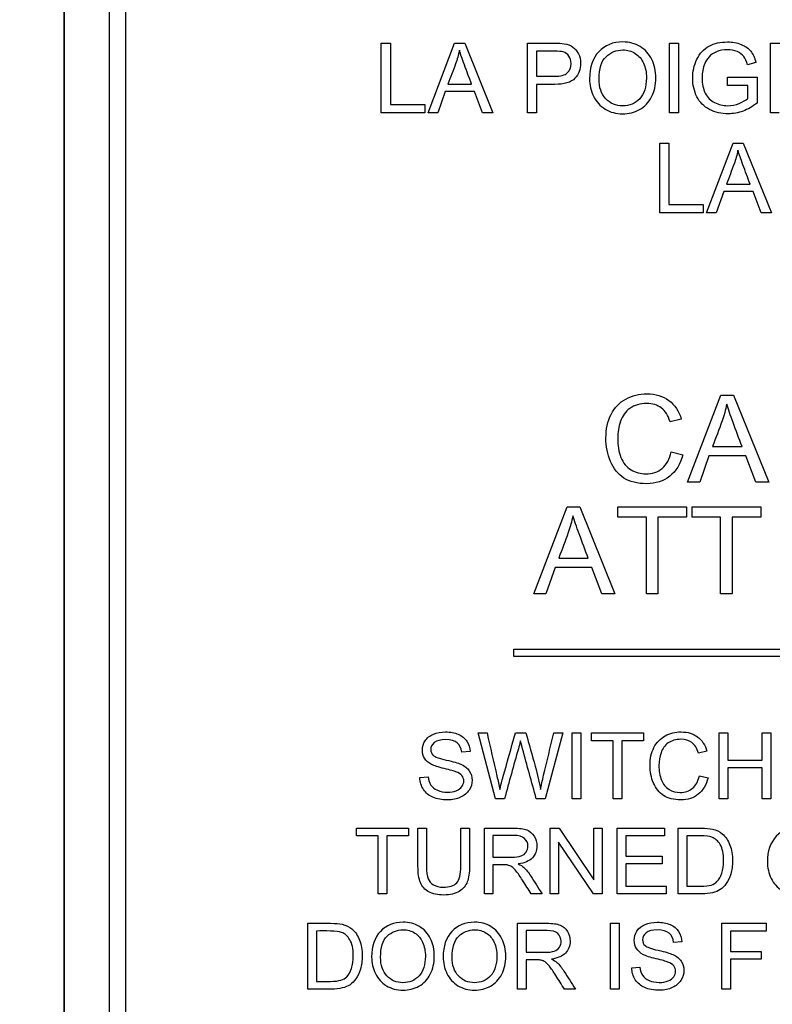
# Model space of a CAD drawing. Header units: inches. Extents: x 1 to 240, y -1 to 159.
# Tile 36 of 111: x 77.44 to 78.49, y 74.67 to 76.03. Entities that reach past the tile are written whole.
import ezdxf
from ezdxf.enums import TextEntityAlignment as Align
from ezdxf.lldxf.tags import DXFTag

# ---------------------------------------------------------------- set-up
doc = ezdxf.new("R2010")
doc.units = ezdxf.units.IN
doc.header["$MEASUREMENT"] = 0
for name, color, linetype in [('Default', 7, 'Continuous'), ('DV1_Default', 7, 'Continuous'), ('LAB20180', 7, 'Continuous')]:
    doc.layers.add(name, color=color, linetype=linetype)
doc.styles.add('SEACAD_Times_New_Roman', font='times.ttf')
tags = doc.linetypes.add('HIDDEN2', pattern=[0.1875, 0.125, -0.0625]).pattern_tags.tags
tags[6:7] = [DXFTag(74, 4), DXFTag(75, 0), DXFTag(340, '0'), DXFTag(46, 0.0), DXFTag(50, 0.0), DXFTag(44, 0.0), DXFTag(45, 0.0)]
tags[4:5] = [DXFTag(74, 4), DXFTag(75, 0), DXFTag(340, '0'), DXFTag(46, 0.0), DXFTag(50, 0.0), DXFTag(44, 0.0), DXFTag(45, 0.0)]
doc.dimstyles.new('HAMMOND_(STH_-_240x160)', dxfattribs={"dimtxt": 1, "dimasz": 1.25, "dimexe": 0.5, "dimexo": 0.5, "dimgap": 0.25, "dimtad": 0, "dimtih": 1, "dimtoh": 1, "dimzin": 0, "dimdsep": 46, "dimtxsty": 'SEACAD_Times_New_Roman', "dimblk1": '_SE_FILLED', "dimblk2": '_SE_FILLED', "dimsah": 1, "dimcen": 0.5, "dimadec": 0, "dimazin": 0, "dimtfac": 0.8, "dimtofl": 0, "dimtmove": 0, "dimatfit": 3, "dimfxl": 1, "dimtolj": 1, "dimtzin": 0, "dimarcsym": 0})

# ---------------------------------------------------------------- blocks, each defined once
blk = doc.blocks.new('SE')
at = {"layer": 'DV1_Default', "color": 7, "linetype": 'HIDDEN2'}
blk.add_line((77.5018, 73.944), (77.5018, 100.132), dxfattribs=at)
at = {"layer": 'LAB20180', "color": 7, "linetype": 'Continuous'}
for p, q in [((77.5018, 77.694), (77.5018, 73.944)), ((77.5643, 77.506), (77.5643, 74.132)), ((77.5873, 77.506), (77.5873, 74.132)), ((77.9426, 75.9046), (77.9426, 76.0014)), ((77.9426, 76.0014), (77.9553, 76.0014)), ((77.9553, 76.0014), (77.9553, 75.916)), ((78.0078, 75.9046), (78.0447, 76.0014)), ((78.0447, 76.0014), (78.0588, 76.0014)), ((78.0588, 76.0014), (78.098, 75.9046)), ((78.1459, 75.9046), (78.1459, 76.0014)), ((78.3433, 75.9046), (78.3433, 76.0014)), ((78.3433, 76.0014), (78.356, 76.0014)), ((78.356, 76.0014), (78.356, 75.9046)), ((78.4837, 75.9046), (78.4837, 76.0014)), ((78.4837, 76.0014), (78.4968, 76.0014)), ((78.1586, 75.9901), (78.1586, 75.9553)), ((78.4636, 75.9743), (78.4519, 75.9711)), ((78.4239, 75.9425), (78.4239, 75.9539)), ((78.4239, 75.9539), (78.4651, 75.9539)), ((78.4651, 75.9539), (78.4651, 75.9181)), ((78.0354, 75.9444), (78.0682, 75.9444)), ((78.1586, 75.944), (78.1586, 75.9046)), ((78.4523, 75.9425), (78.4239, 75.9425)), ((78.4523, 75.9245), (78.4523, 75.9425)), ((78.0316, 75.9339), (78.0212, 75.9046)), ((78.0723, 75.9339), (78.0316, 75.9339)), ((78.0834, 75.9046), (78.0723, 75.9339)), ((77.9553, 75.916), (78.0031, 75.916)), ((78.0031, 75.916), (78.0031, 75.9046)), ((78.0031, 75.9046), (77.9426, 75.9046)), ((78.0212, 75.9046), (78.0078, 75.9046)), ((78.098, 75.9046), (78.0834, 75.9046)), ((78.1586, 75.9046), (78.1459, 75.9046)), ((78.356, 75.9046), (78.3433, 75.9046)), ((78.4959, 75.9046), (78.4837, 75.9046)), ((78.3298, 75.7656), (78.3298, 75.8624)), ((78.3298, 75.8624), (78.3425, 75.8624)), ((78.3425, 75.8624), (78.3425, 75.777)), ((78.3949, 75.7656), (78.4318, 75.8624)), ((78.4318, 75.8624), (78.4459, 75.8624)), ((78.4459, 75.8624), (78.4852, 75.7656)), ((78.4226, 75.8054), (78.4554, 75.8054)), ((78.4188, 75.7949), (78.4084, 75.7656)), ((78.4595, 75.7949), (78.4188, 75.7949)), ((78.4706, 75.7656), (78.4595, 75.7949)), ((78.3425, 75.777), (78.3902, 75.777)), ((78.3902, 75.777), (78.3902, 75.7656)), ((78.3902, 75.7656), (78.3298, 75.7656)), ((78.4084, 75.7656), (78.3949, 75.7656)), ((78.4852, 75.7656), (78.4706, 75.7656)), ((78.3685, 75.391), (78.4147, 75.512)), ((78.4147, 75.512), (78.4324, 75.512)), ((78.4324, 75.512), (78.4815, 75.391)), ((78.3598, 75.4788), (78.3441, 75.4751)), ((78.3459, 75.4334), (78.3618, 75.4293)), ((78.4032, 75.4407), (78.4442, 75.4407)), ((78.3983, 75.4277), (78.3854, 75.391)), ((78.4493, 75.4277), (78.3983, 75.4277)), ((78.4632, 75.391), (78.4493, 75.4277)), ((78.3854, 75.391), (78.3685, 75.391)), ((78.4815, 75.391), (78.4632, 75.391)), ((78.1547, 75.2358), (78.2009, 75.3569)), ((78.2009, 75.3569), (78.2186, 75.3569)), ((78.2186, 75.3569), (78.2676, 75.2358)), ((78.2716, 75.3427), (78.2716, 75.3569)), ((78.2716, 75.3569), (78.367, 75.3569)), ((78.367, 75.3569), (78.367, 75.3427)), ((78.3747, 75.3427), (78.3747, 75.3569)), ((78.3747, 75.3569), (78.4702, 75.3569)), ((78.4702, 75.3569), (78.4702, 75.3427)), ((78.3113, 75.3427), (78.2716, 75.3427)), ((78.3113, 75.2358), (78.3113, 75.3427)), ((78.367, 75.3427), (78.3272, 75.3427)), ((78.3272, 75.3427), (78.3272, 75.2358)), ((78.4144, 75.3427), (78.3747, 75.3427)), ((78.4144, 75.2358), (78.4144, 75.3427)), ((78.4702, 75.3427), (78.4304, 75.3427)), ((78.4304, 75.3427), (78.4304, 75.2358)), ((78.1894, 75.2856), (78.2303, 75.2856)), ((78.1846, 75.2725), (78.1715, 75.2358)), ((78.2355, 75.2725), (78.1846, 75.2725)), ((78.2494, 75.2358), (78.2355, 75.2725)), ((78.1715, 75.2358), (78.1547, 75.2358)), ((78.2676, 75.2358), (78.2494, 75.2358)), ((78.3272, 75.2358), (78.3113, 75.2358)), ((78.4304, 75.2358), (78.4144, 75.2358)), ((78.1268, 75.149), (78.1268, 75.159)), ((78.1268, 75.159), (79.1268, 75.159)), ((79.1268, 75.149), (78.1268, 75.149)), ((78.1015, 74.9511), (78.0773, 75.0425)), ((78.0773, 75.0425), (78.0897, 75.0425)), ((78.1291, 75.0425), (78.1437, 75.0425)), ((78.195, 75.0425), (78.1705, 74.9511)), ((78.1825, 75.0425), (78.195, 75.0425)), ((78.2083, 74.9511), (78.2083, 75.0425)), ((78.2083, 75.0425), (78.2203, 75.0425)), ((78.2203, 75.0425), (78.2203, 74.9511)), ((78.2349, 75.0318), (78.2349, 75.0425)), ((78.2349, 75.0425), (78.3071, 75.0425)), ((78.3071, 75.0425), (78.3071, 75.0318)), ((78.4125, 74.9511), (78.4125, 75.0425)), ((78.4125, 75.0425), (78.4245, 75.0425)), ((78.4245, 75.0425), (78.4245, 75.0049)), ((78.4721, 75.0049), (78.4721, 75.0425)), ((78.4721, 75.0425), (78.4842, 75.0425)), ((78.4842, 75.0425), (78.4842, 74.9511)), ((78.265, 75.0318), (78.2349, 75.0318)), ((78.265, 74.9511), (78.265, 75.0318)), ((78.3071, 75.0318), (78.277, 75.0318)), ((78.277, 75.0318), (78.277, 74.9511)), ((78.0662, 75.0167), (78.0546, 75.0159)), ((78.3955, 75.0174), (78.3837, 75.0146)), ((78.4245, 75.0049), (78.4721, 75.0049)), ((77.9964, 74.9805), (78.0077, 74.9815)), ((78.385, 74.9831), (78.397, 74.98)), ((78.4721, 74.9942), (78.4245, 74.9942)), ((78.4245, 74.9942), (78.4245, 74.9511)), ((78.4721, 74.9511), (78.4721, 74.9942)), ((78.114, 74.9511), (78.1015, 74.9511)), ((78.1705, 74.9511), (78.1581, 74.9511)), ((78.2203, 74.9511), (78.2083, 74.9511)), ((78.277, 74.9511), (78.265, 74.9511)), ((78.4245, 74.9511), (78.4125, 74.9511)), ((78.4842, 74.9511), (78.4721, 74.9511)), ((77.9084, 74.8995), (77.9084, 74.9102)), ((77.9084, 74.9102), (77.9806, 74.9102)), ((77.9385, 74.8995), (77.9084, 74.8995)), ((77.9385, 74.8188), (77.9385, 74.8995)), ((77.9806, 74.8995), (77.9505, 74.8995)), ((77.9505, 74.8995), (77.9505, 74.8188)), ((77.9806, 74.9102), (77.9806, 74.8995)), ((77.9937, 74.9102), (78.0056, 74.9102)), ((78.0534, 74.9102), (78.0654, 74.9102)), ((78.086, 74.8188), (78.086, 74.9102)), ((78.098, 74.9001), (78.098, 74.8699)), ((78.1777, 74.8188), (78.1777, 74.9102)), ((78.1777, 74.9102), (78.1901, 74.9102)), ((78.1901, 74.9102), (78.2384, 74.8384)), ((78.2384, 74.8384), (78.2384, 74.9102)), ((78.2384, 74.9102), (78.25, 74.9102)), ((78.25, 74.9102), (78.25, 74.8188)), ((78.2706, 74.8188), (78.2706, 74.9102)), ((78.2706, 74.9102), (78.3365, 74.9102)), ((78.3365, 74.8995), (78.2826, 74.8995)), ((78.2826, 74.8995), (78.2826, 74.8714)), ((78.3365, 74.9102), (78.3365, 74.8995)), ((78.3554, 74.8188), (78.3554, 74.9102)), ((78.3674, 74.8995), (78.3674, 74.8295)), ((78.2376, 74.8188), (78.1892, 74.8907)), ((78.1892, 74.8907), (78.1892, 74.8188)), ((78.2826, 74.8714), (78.3331, 74.8714)), ((78.3331, 74.8714), (78.3331, 74.8606)), ((78.098, 74.8594), (78.098, 74.8188)), ((78.3331, 74.8606), (78.2826, 74.8606)), ((78.2826, 74.8606), (78.2826, 74.8295)), ((77.9505, 74.8188), (77.9385, 74.8188)), ((78.098, 74.8188), (78.086, 74.8188)), ((78.1663, 74.8188), (78.1512, 74.8188)), ((78.1892, 74.8188), (78.1777, 74.8188)), ((78.25, 74.8188), (78.2376, 74.8188)), ((78.3387, 74.8188), (78.2706, 74.8188)), ((78.2826, 74.8295), (78.3387, 74.8295)), ((78.3387, 74.8295), (78.3387, 74.8188)), ((77.8406, 74.6865), (77.8406, 74.778)), ((78.1322, 74.6865), (78.1322, 74.778)), ((78.2614, 74.6865), (78.2614, 74.778)), ((78.2614, 74.778), (78.2735, 74.778)), ((78.2735, 74.778), (78.2735, 74.6865)), ((78.416, 74.6865), (78.416, 74.778)), ((78.416, 74.778), (78.4777, 74.778)), ((78.4777, 74.778), (78.4777, 74.7673)), ((77.8526, 74.7673), (77.8526, 74.6973)), ((78.1442, 74.7679), (78.1442, 74.7377)), ((78.4777, 74.7673), (78.428, 74.7673)), ((78.428, 74.7673), (78.428, 74.7389)), ((78.3606, 74.7523), (78.349, 74.7514)), ((78.428, 74.7389), (78.471, 74.7389)), ((78.471, 74.7389), (78.471, 74.7282)), ((78.1442, 74.7271), (78.1442, 74.6865)), ((78.471, 74.7282), (78.428, 74.7282)), ((78.428, 74.7282), (78.428, 74.6865)), ((78.2909, 74.7159), (78.3022, 74.717)), ((78.1442, 74.6865), (78.1322, 74.6865)), ((78.2125, 74.6865), (78.1974, 74.6865)), ((78.2735, 74.6865), (78.2614, 74.6865)), ((78.428, 74.6865), (78.416, 74.6865))]:
    blk.add_line(p, q, dxfattribs=at)
for points, knots in [([(78.1459, 76.0014), (78.158, 76.0014), (78.1702, 76.0014), (78.1824, 76.0014), (78.1888, 76.0014), (78.1937, 76.0011), (78.1971, 76.0005), (78.2018, 75.9997), (78.2058, 75.9982), (78.209, 75.9959), (78.2122, 75.9937), (78.2148, 75.9906), (78.2168, 75.9866), (78.2187, 75.9826), (78.2197, 75.9782), (78.2197, 75.9652), (78.2171, 75.9582), (78.2119, 75.9525), (78.2067, 75.9467), (78.1971, 75.9439), (78.1835, 75.944), (78.1752, 75.944), (78.1669, 75.944), (78.1586, 75.944)], [0, 0, 0, 0, 0.216952, 0.216952, 0.216952, 0.304451, 0.304451, 0.304451, 0.381248, 0.381248, 0.381248, 0.454064, 0.454064, 0.454064, 0.533616, 0.533616, 0.671221, 0.671221, 0.671221, 0.852304, 0.852304, 0.852304, 1, 1, 1, 1]), ([(78.2322, 75.9518), (78.2322, 75.9677), (78.2365, 75.9803), (78.2451, 75.9894), (78.2537, 75.9985), (78.2648, 76.003), (78.2873, 76.003), (78.2953, 76.0009), (78.3025, 75.9966), (78.3096, 75.9923), (78.3151, 75.9864), (78.3188, 75.9788), (78.3226, 75.9712), (78.3244, 75.9625), (78.3244, 75.9431), (78.3224, 75.9343), (78.3146, 75.9189), (78.309, 75.913), (78.3018, 75.909), (78.2945, 75.905), (78.2867, 75.9031), (78.2693, 75.9031), (78.2611, 75.9052), (78.254, 75.9096), (78.2469, 75.9141), (78.2414, 75.92), (78.2341, 75.9352), (78.2322, 75.9433), (78.2322, 75.9518)], [0, 0, 0, 0, 0.133288, 0.133288, 0.133288, 0.256522, 0.256522, 0.33712, 0.33712, 0.33712, 0.417249, 0.417249, 0.417249, 0.502222, 0.502222, 0.588327, 0.588327, 0.674432, 0.674432, 0.674432, 0.75288, 0.75288, 0.837966, 0.837966, 0.837966, 0.918983, 0.918983, 1, 1, 1, 1]), ([(78.4651, 75.9181), (78.4588, 75.9131), (78.4523, 75.9093), (78.4456, 75.9068), (78.4389, 75.9043), (78.432, 75.9031), (78.4155, 75.9031), (78.4069, 75.9051), (78.3991, 75.9091), (78.3913, 75.9132), (78.3854, 75.9191), (78.3776, 75.9344), (78.3756, 75.9431), (78.3756, 75.9619), (78.3775, 75.9708), (78.3815, 75.9789), (78.3854, 75.987), (78.3911, 75.9931), (78.3984, 75.9971), (78.4058, 76.0011), (78.4143, 76.003), (78.431, 76.003), (78.4373, 76.0019), (78.443, 75.9996), (78.4486, 75.9974), (78.453, 75.9942), (78.4595, 75.9861), (78.4619, 75.9808), (78.4636, 75.9743)], [0, 0, 0, 0, 0.088812, 0.088812, 0.088812, 0.16845, 0.16845, 0.276583, 0.276583, 0.276583, 0.3809, 0.3809, 0.485217, 0.485217, 0.587419, 0.587419, 0.587419, 0.686378, 0.686378, 0.686378, 0.790663, 0.790663, 0.866443, 0.866443, 0.866443, 0.933222, 0.933222, 1, 1, 1, 1]), ([(78.0513, 75.9914), (78.0499, 75.9851), (78.0482, 75.9789), (78.046, 75.9727), (78.0426, 75.9632), (78.039, 75.9539), (78.0354, 75.9444)], [0, 0, 0, 0, 0.391075, 0.391075, 0.391075, 1, 1, 1, 1]), ([(78.0682, 75.9444), (78.0649, 75.9533), (78.0616, 75.9623), (78.0583, 75.9712), (78.0553, 75.9794), (78.053, 75.9861), (78.0513, 75.9914)], [0, 0, 0, 0, 0.571633, 0.571633, 0.571633, 1, 1, 1, 1]), ([(78.1586, 75.9553), (78.167, 75.9553), (78.1753, 75.9553), (78.1837, 75.9553), (78.192, 75.9553), (78.1978, 75.9568), (78.2048, 75.963), (78.2065, 75.9674), (78.2065, 75.9771), (78.2055, 75.9805), (78.2035, 75.9834), (78.2015, 75.9864), (78.1987, 75.9883), (78.1954, 75.9892), (78.1932, 75.9898), (78.1892, 75.9901), (78.1834, 75.9901), (78.1752, 75.9901), (78.1669, 75.9901), (78.1586, 75.9901)], [0, 0, 0, 0, 0.215549, 0.215549, 0.215549, 0.355111, 0.355111, 0.494673, 0.494673, 0.595735, 0.595735, 0.595735, 0.683088, 0.683088, 0.683088, 0.786664, 0.786664, 0.786664, 1, 1, 1, 1]), ([(78.2454, 75.9515), (78.2454, 75.9398), (78.2485, 75.9306), (78.2548, 75.924), (78.261, 75.9173), (78.2689, 75.914), (78.2879, 75.914), (78.2958, 75.9173), (78.3081, 75.9308), (78.3113, 75.9404), (78.3113, 75.9607), (78.3099, 75.9675), (78.3047, 75.9793), (78.3007, 75.9838), (78.2957, 75.987), (78.2906, 75.9903), (78.2848, 75.9919), (78.2694, 75.9919), (78.2617, 75.9888), (78.2552, 75.9825), (78.2487, 75.9763), (78.2454, 75.966), (78.2454, 75.9515)], [0, 0, 0, 0, 0.129277, 0.129277, 0.129277, 0.252801, 0.252801, 0.378862, 0.378862, 0.504924, 0.504924, 0.584611, 0.584611, 0.664298, 0.664298, 0.664298, 0.743257, 0.743257, 0.854915, 0.854915, 0.854915, 1, 1, 1, 1]), ([(78.4519, 75.9711), (78.4504, 75.976), (78.4486, 75.98), (78.4465, 75.9827), (78.4443, 75.9855), (78.4412, 75.9878), (78.4373, 75.9896), (78.4333, 75.9913), (78.4288, 75.9921), (78.4239, 75.9921), (78.4181, 75.9922), (78.413, 75.9912), (78.4088, 75.9894), (78.4045, 75.9877), (78.4011, 75.9852), (78.3985, 75.9823), (78.3959, 75.9795), (78.3939, 75.9762), (78.3924, 75.9728), (78.3899, 75.9668), (78.3887, 75.9603), (78.3887, 75.9446), (78.3902, 75.9374), (78.3931, 75.9316), (78.3961, 75.9257), (78.4005, 75.9214), (78.4061, 75.9187), (78.4118, 75.9159), (78.4178, 75.9144), (78.4297, 75.9144), (78.4351, 75.9154), (78.4403, 75.9176), (78.4456, 75.9198), (78.4496, 75.922), (78.4523, 75.9245)], [0, 0, 0, 0, 0.06852, 0.06852, 0.06852, 0.130209, 0.130209, 0.130209, 0.203012, 0.203012, 0.203012, 0.285454, 0.285454, 0.285454, 0.352616, 0.352616, 0.352616, 0.413059, 0.413059, 0.413059, 0.513316, 0.513316, 0.638638, 0.638638, 0.638638, 0.737944, 0.737944, 0.737944, 0.8387, 0.8387, 0.926226, 0.926226, 0.926226, 1, 1, 1, 1]), ([(78.4385, 75.8524), (78.4371, 75.8461), (78.4354, 75.8399), (78.4332, 75.8337), (78.4298, 75.8242), (78.4262, 75.8148), (78.4226, 75.8054)], [0, 0, 0, 0, 0.391075, 0.391075, 0.391075, 1, 1, 1, 1]), ([(78.4554, 75.8054), (78.4521, 75.8143), (78.4488, 75.8233), (78.4455, 75.8322), (78.4425, 75.8403), (78.4401, 75.8471), (78.4385, 75.8524)], [0, 0, 0, 0, 0.571633, 0.571633, 0.571633, 1, 1, 1, 1]), ([(78.3618, 75.4293), (78.3585, 75.4162), (78.3524, 75.4062), (78.335, 75.3924), (78.3243, 75.389), (78.2987, 75.389), (78.2882, 75.3916), (78.2799, 75.3969), (78.2718, 75.4022), (78.2656, 75.4099), (78.2613, 75.42), (78.2571, 75.43), (78.255, 75.4409), (78.255, 75.4649), (78.2574, 75.476), (78.2622, 75.4853), (78.267, 75.4946), (78.2738, 75.5018), (78.2827, 75.5067), (78.2916, 75.5116), (78.3014, 75.514), (78.3242, 75.514), (78.3343, 75.5109), (78.3425, 75.5047), (78.3508, 75.4986), (78.3565, 75.4899), (78.3598, 75.4788)], [0, 0, 0, 0, 0.104376, 0.104376, 0.208752, 0.208752, 0.317142, 0.317142, 0.317142, 0.409738, 0.409738, 0.409738, 0.508627, 0.508627, 0.616505, 0.616505, 0.616505, 0.708763, 0.708763, 0.708763, 0.799096, 0.799096, 0.902432, 0.902432, 0.902432, 1, 1, 1, 1]), ([(78.3441, 75.4751), (78.3414, 75.4839), (78.3373, 75.4903), (78.332, 75.4943), (78.3266, 75.4984), (78.3199, 75.5004), (78.3025, 75.5004), (78.2947, 75.4981), (78.2884, 75.4937), (78.2821, 75.4893), (78.2778, 75.4832), (78.2753, 75.4757), (78.2728, 75.4681), (78.2714, 75.4604), (78.2714, 75.4422), (78.2729, 75.4332), (78.2759, 75.4255), (78.2789, 75.4178), (78.2836, 75.4121), (78.2899, 75.4083), (78.2962, 75.4046), (78.3031, 75.4026), (78.3194, 75.4026), (78.3271, 75.4052), (78.3395, 75.4155), (78.3436, 75.4232), (78.3459, 75.4334)], [0, 0, 0, 0, 0.096945, 0.096945, 0.096945, 0.187413, 0.187413, 0.290421, 0.290421, 0.290421, 0.385578, 0.385578, 0.385578, 0.479008, 0.479008, 0.599806, 0.599806, 0.599806, 0.694434, 0.694434, 0.694434, 0.783273, 0.783273, 0.891636, 0.891636, 1, 1, 1, 1]), ([(78.423, 75.4995), (78.4213, 75.4916), (78.4191, 75.4839), (78.4165, 75.4762), (78.4123, 75.4643), (78.4076, 75.4525), (78.4032, 75.4407)], [0, 0, 0, 0, 0.389606, 0.389606, 0.389606, 1, 1, 1, 1]), ([(78.4442, 75.4407), (78.44, 75.4519), (78.4359, 75.463), (78.4318, 75.4742), (78.428, 75.4844), (78.4251, 75.4928), (78.423, 75.4995)], [0, 0, 0, 0, 0.571633, 0.571633, 0.571633, 1, 1, 1, 1]), ([(78.2092, 75.3444), (78.2074, 75.3365), (78.2053, 75.3287), (78.2026, 75.321), (78.1985, 75.3091), (78.1938, 75.2974), (78.1894, 75.2856)], [0, 0, 0, 0, 0.391024, 0.391024, 0.391024, 1, 1, 1, 1]), ([(78.2303, 75.2856), (78.2262, 75.2967), (78.2221, 75.3079), (78.2179, 75.3191), (78.2141, 75.3293), (78.2112, 75.3377), (78.2092, 75.3444)], [0, 0, 0, 0, 0.571862, 0.571862, 0.571862, 1, 1, 1, 1]), ([(78.0077, 74.9815), (78.0083, 74.9769), (78.0096, 74.9731), (78.0115, 74.9702), (78.0135, 74.9672), (78.0166, 74.9648), (78.0249, 74.9612), (78.0295, 74.9602), (78.0393, 74.9602), (78.0434, 74.9609), (78.0504, 74.9637), (78.0531, 74.9656), (78.0548, 74.968), (78.0565, 74.9704), (78.0574, 74.973), (78.0574, 74.9787), (78.0565, 74.9812), (78.0531, 74.9854), (78.0504, 74.9872), (78.0465, 74.9887), (78.0441, 74.9896), (78.0387, 74.9911), (78.0303, 74.9931), (78.0219, 74.9951), (78.0161, 74.9971), (78.0127, 74.9988), (78.0084, 75.0011), (78.0051, 75.0039), (78.0009, 75.0108), (77.9998, 75.0145), (77.9998, 75.0234), (78.0011, 75.0277), (78.0063, 75.0357), (78.0101, 75.0388), (78.0152, 75.0408), (78.0202, 75.0429), (78.0258, 75.044), (78.0387, 75.044), (78.0446, 75.0429), (78.0498, 75.0407), (78.0549, 75.0385), (78.0589, 75.0354), (78.0617, 75.0311), (78.0644, 75.0268), (78.0659, 75.0221), (78.0662, 75.0167)], [0, 0, 0, 0, 0.049734, 0.049734, 0.049734, 0.102625, 0.102625, 0.155515, 0.155515, 0.202805, 0.202805, 0.250096, 0.250096, 0.250096, 0.285885, 0.285885, 0.322453, 0.322453, 0.359021, 0.359021, 0.359021, 0.428383, 0.428383, 0.428383, 0.504928, 0.504928, 0.504928, 0.558431, 0.558431, 0.611934, 0.611934, 0.669259, 0.669259, 0.726583, 0.726583, 0.726583, 0.796348, 0.796348, 0.87302, 0.87302, 0.87302, 0.937083, 0.937083, 0.937083, 1, 1, 1, 1]), ([(78.0897, 75.0425), (78.0943, 75.0225), (78.0989, 75.0025), (78.1035, 74.9825), (78.1049, 74.9762), (78.1064, 74.97), (78.1075, 74.9638)], [0, 0, 0, 0, 0.763655, 0.763655, 0.763655, 1, 1, 1, 1]), ([(78.1075, 74.9638), (78.1099, 74.9736), (78.1113, 74.9792), (78.1117, 74.9807), (78.1177, 75.0012), (78.1233, 75.0219), (78.1291, 75.0425)], [0, 0, 0, 0, 0.213081, 0.213081, 0.213081, 1, 1, 1, 1]), ([(78.1437, 75.0425), (78.148, 75.027), (78.1523, 75.0116), (78.1567, 74.9962), (78.1599, 74.9846), (78.1624, 74.9739), (78.164, 74.9638)], [0, 0, 0, 0, 0.59205, 0.59205, 0.59205, 1, 1, 1, 1]), ([(78.164, 74.9638), (78.1651, 74.9696), (78.1667, 74.9762), (78.1684, 74.9837), (78.173, 75.0033), (78.1778, 75.0229), (78.1825, 75.0425)], [0, 0, 0, 0, 0.252433, 0.252433, 0.252433, 1, 1, 1, 1]), ([(78.397, 74.98), (78.3945, 74.9701), (78.3899, 74.9626), (78.3768, 74.9521), (78.3687, 74.9495), (78.3494, 74.9495), (78.3413, 74.9515), (78.3291, 74.9595), (78.3244, 74.9654), (78.3211, 74.973), (78.3179, 74.9805), (78.3163, 74.9887), (78.3163, 75.0069), (78.3181, 75.0153), (78.3254, 75.0294), (78.3306, 75.0348), (78.3373, 75.0385), (78.344, 75.0421), (78.3514, 75.044), (78.3686, 75.044), (78.3763, 75.0416), (78.3825, 75.037), (78.3887, 75.0323), (78.3931, 75.0258), (78.3955, 75.0174)], [0, 0, 0, 0, 0.101114, 0.101114, 0.202228, 0.202228, 0.305918, 0.305918, 0.409608, 0.409608, 0.409608, 0.503661, 0.503661, 0.606265, 0.606265, 0.708868, 0.708868, 0.708868, 0.799519, 0.799519, 0.90253, 0.90253, 0.90253, 1, 1, 1, 1]), ([(78.0546, 75.0159), (78.0539, 75.0216), (78.0518, 75.0259), (78.0482, 75.0288), (78.0447, 75.0317), (78.0393, 75.0332), (78.0323, 75.0333), (78.0251, 75.0333), (78.0197, 75.0319), (78.0164, 75.0292), (78.0131, 75.0266), (78.0114, 75.0233), (78.0114, 75.0162), (78.0126, 75.0136), (78.0149, 75.0114), (78.0173, 75.0093), (78.0233, 75.0071), (78.0331, 75.0049), (78.0429, 75.0027), (78.0497, 75.0007), (78.0533, 74.9991), (78.0587, 74.9967), (78.0626, 74.9935), (78.0651, 74.9898), (78.0677, 74.9861), (78.069, 74.9817), (78.069, 74.9719), (78.0676, 74.9674), (78.0648, 74.9631), (78.062, 74.9588), (78.058, 74.9555), (78.0528, 74.9531), (78.0476, 74.9507), (78.0418, 74.9495), (78.027, 74.9495), (78.0201, 74.9507), (78.0145, 74.9531), (78.0089, 74.9555), (78.0046, 74.9591), (78.0014, 74.964), (77.9982, 74.9688), (77.9965, 74.9743), (77.9964, 74.9805)], [0, 0, 0, 0, 0.061068, 0.061068, 0.061068, 0.130319, 0.130319, 0.130319, 0.199417, 0.199417, 0.199417, 0.244343, 0.244343, 0.283473, 0.283473, 0.283473, 0.363727, 0.363727, 0.363727, 0.45053, 0.45053, 0.45053, 0.51313, 0.51313, 0.51313, 0.57114, 0.57114, 0.629875, 0.629875, 0.629875, 0.695194, 0.695194, 0.695194, 0.766392, 0.766392, 0.856886, 0.856886, 0.856886, 0.928274, 0.928274, 0.928274, 1, 1, 1, 1]), ([(78.1361, 75.0315), (78.1351, 75.0273), (78.1342, 75.0237), (78.1333, 75.0207), (78.1266, 74.9976), (78.1204, 74.9743), (78.114, 74.9511)], [0, 0, 0, 0, 0.132638, 0.132638, 0.132638, 1, 1, 1, 1]), ([(78.1581, 74.9511), (78.1518, 74.9743), (78.1454, 74.9975), (78.139, 75.0207), (78.1374, 75.0265), (78.1364, 75.0301), (78.1361, 75.0315)], [0, 0, 0, 0, 0.866838, 0.866838, 0.866838, 1, 1, 1, 1]), ([(78.3837, 75.0146), (78.3816, 75.0212), (78.3785, 75.0261), (78.3704, 75.0322), (78.3653, 75.0337), (78.3522, 75.0337), (78.3463, 75.032), (78.3416, 75.0287), (78.3368, 75.0253), (78.3336, 75.0207), (78.3316, 75.015), (78.3297, 75.0094), (78.3287, 75.0035), (78.3287, 74.9897), (78.3299, 74.9829), (78.3322, 74.9771), (78.3344, 74.9713), (78.3379, 74.967), (78.3427, 74.9641), (78.3475, 74.9613), (78.3527, 74.9598), (78.365, 74.9598), (78.3707, 74.9618), (78.3754, 74.9657), (78.3802, 74.9696), (78.3833, 74.9754), (78.385, 74.9831)], [0, 0, 0, 0, 0.09187, 0.09187, 0.183741, 0.183741, 0.29031, 0.29031, 0.29031, 0.385621, 0.385621, 0.385621, 0.479058, 0.479058, 0.599864, 0.599864, 0.599864, 0.694259, 0.694259, 0.694259, 0.781957, 0.781957, 0.887765, 0.887765, 0.887765, 1, 1, 1, 1]), ([(78.0654, 74.9102), (78.0654, 74.8926), (78.0654, 74.875), (78.0654, 74.8574), (78.0654, 74.8482), (78.0643, 74.8409), (78.0623, 74.8356), (78.0602, 74.8302), (78.0564, 74.8258), (78.051, 74.8224), (78.0456, 74.819), (78.0385, 74.8173), (78.0212, 74.8173), (78.0142, 74.8188), (78.0033, 74.8246), (77.9994, 74.8289), (77.9971, 74.8345), (77.9948, 74.8401), (77.9937, 74.8477), (77.9937, 74.8574), (77.9937, 74.875), (77.9937, 74.8926), (77.9937, 74.9102)], [0, 0, 0, 0, 0.229428, 0.229428, 0.229428, 0.32578, 0.32578, 0.32578, 0.402509, 0.402509, 0.402509, 0.493583, 0.493583, 0.581516, 0.581516, 0.66945, 0.66945, 0.66945, 0.770579, 0.770579, 0.770579, 1, 1, 1, 1]), ([(78.0654, 74.9102), (78.0654, 74.8926), (78.0654, 74.875), (78.0654, 74.8574), (78.0654, 74.8482), (78.0643, 74.8409), (78.0623, 74.8356), (78.0602, 74.8302), (78.0564, 74.8258), (78.051, 74.8224), (78.0456, 74.819), (78.0385, 74.8173), (78.0212, 74.8173), (78.0142, 74.8188), (78.0033, 74.8246), (77.9994, 74.8289), (77.9971, 74.8345), (77.9948, 74.8401), (77.9937, 74.8477), (77.9937, 74.8574), (77.9937, 74.875), (77.9937, 74.8926), (77.9937, 74.9102)], [0, 0, 0, 0, 0.229428, 0.229428, 0.229428, 0.32578, 0.32578, 0.32578, 0.402509, 0.402509, 0.402509, 0.493583, 0.493583, 0.581516, 0.581516, 0.66945, 0.66945, 0.66945, 0.770579, 0.770579, 0.770579, 1, 1, 1, 1]), ([(78.0056, 74.9102), (78.0056, 74.8927), (78.0056, 74.8751), (78.0056, 74.8575), (78.0056, 74.8496), (78.0064, 74.8437), (78.0079, 74.84), (78.0093, 74.8362), (78.0119, 74.8333), (78.0155, 74.8313), (78.0191, 74.8293), (78.0235, 74.8282), (78.0287, 74.8283), (78.0375, 74.8284), (78.0439, 74.8302), (78.0476, 74.8343), (78.0514, 74.8384), (78.0534, 74.846), (78.0534, 74.8575), (78.0534, 74.8751), (78.0534, 74.8927), (78.0534, 74.9102)], [0, 0, 0, 0, 0.272314, 0.272314, 0.272314, 0.364387, 0.364387, 0.364387, 0.425162, 0.425162, 0.425162, 0.495669, 0.495669, 0.495669, 0.601425, 0.601425, 0.601425, 0.727745, 0.727745, 0.727745, 1, 1, 1, 1]), ([(78.0056, 74.9102), (78.0056, 74.8927), (78.0056, 74.8751), (78.0056, 74.8575), (78.0056, 74.8496), (78.0064, 74.8437), (78.0079, 74.84), (78.0093, 74.8362), (78.0119, 74.8333), (78.0155, 74.8313), (78.0191, 74.8293), (78.0235, 74.8282), (78.0287, 74.8283), (78.0375, 74.8284), (78.0439, 74.8302), (78.0476, 74.8343), (78.0514, 74.8384), (78.0534, 74.846), (78.0534, 74.8575), (78.0534, 74.8751), (78.0534, 74.8927), (78.0534, 74.9102)], [0, 0, 0, 0, 0.272314, 0.272314, 0.272314, 0.364387, 0.364387, 0.364387, 0.425162, 0.425162, 0.425162, 0.495669, 0.495669, 0.495669, 0.601425, 0.601425, 0.601425, 0.727745, 0.727745, 0.727745, 1, 1, 1, 1]), ([(78.086, 74.9102), (78.0995, 74.9102), (78.1129, 74.9102), (78.1264, 74.9102), (78.1346, 74.9102), (78.1408, 74.9095), (78.145, 74.9078), (78.1492, 74.9062), (78.1526, 74.9032), (78.1552, 74.8991), (78.1578, 74.895), (78.159, 74.8903), (78.159, 74.8788), (78.1569, 74.8734), (78.1485, 74.8645), (78.142, 74.8616), (78.1332, 74.8605)], [0, 0, 0, 0, 0.318057, 0.318057, 0.318057, 0.46663, 0.46663, 0.46663, 0.573882, 0.573882, 0.573882, 0.693773, 0.693773, 0.846886, 0.846886, 1, 1, 1, 1]), ([(78.098, 74.8699), (78.1066, 74.8699), (78.1153, 74.8699), (78.124, 74.8699), (78.1295, 74.8699), (78.1338, 74.8704), (78.137, 74.8716), (78.1401, 74.8727), (78.1425, 74.8746), (78.1441, 74.8771), (78.1457, 74.8795), (78.1465, 74.8823), (78.1465, 74.8896), (78.145, 74.8932), (78.1418, 74.8959), (78.1386, 74.8987), (78.1337, 74.9001), (78.1269, 74.9001), (78.1173, 74.9001), (78.1076, 74.9001), (78.098, 74.9001)], [0, 0, 0, 0, 0.228448, 0.228448, 0.228448, 0.344465, 0.344465, 0.344465, 0.424837, 0.424837, 0.424837, 0.49916, 0.49916, 0.606852, 0.606852, 0.606852, 0.745962, 0.745962, 0.745962, 1, 1, 1, 1]), ([(78.3554, 74.9102), (78.3659, 74.9102), (78.3764, 74.9102), (78.3869, 74.9102), (78.394, 74.9102), (78.3994, 74.9098), (78.4032, 74.909), (78.4085, 74.9078), (78.4129, 74.9056), (78.4166, 74.9024), (78.4214, 74.8983), (78.425, 74.8931), (78.4274, 74.8868), (78.4299, 74.8804), (78.431, 74.8732), (78.431, 74.8581), (78.4302, 74.8519), (78.4286, 74.8465), (78.427, 74.8412), (78.4249, 74.8367), (78.4223, 74.8332), (78.4198, 74.8297), (78.417, 74.8269), (78.414, 74.8249), (78.411, 74.8229), (78.4037, 74.8199), (78.394, 74.8188), (78.3884, 74.8188), (78.3774, 74.8188), (78.3664, 74.8188), (78.3554, 74.8188)], [0, 0, 0, 0, 0.150353, 0.150353, 0.150353, 0.228673, 0.228673, 0.228673, 0.300663, 0.300663, 0.300663, 0.392547, 0.392547, 0.392547, 0.49807, 0.49807, 0.587844, 0.587844, 0.587844, 0.658562, 0.658562, 0.658562, 0.715008, 0.715008, 0.715008, 0.778699, 0.842391, 0.842391, 0.842391, 1, 1, 1, 1]), ([(78.3674, 74.8295), (78.374, 74.8295), (78.3805, 74.8295), (78.387, 74.8295), (78.393, 74.8295), (78.3978, 74.8301), (78.4012, 74.8312), (78.4047, 74.8323), (78.4074, 74.8339), (78.4094, 74.8359), (78.4123, 74.8388), (78.4145, 74.8427), (78.4162, 74.8476), (78.4178, 74.8524), (78.4186, 74.8583), (78.4186, 74.8748), (78.417, 74.8821), (78.4139, 74.8873), (78.4108, 74.8925), (78.4069, 74.8959), (78.4024, 74.8976), (78.3992, 74.8989), (78.3939, 74.8995), (78.3867, 74.8995), (78.3802, 74.8995), (78.3738, 74.8995), (78.3674, 74.8995)], [0, 0, 0, 0, 0.131803, 0.131803, 0.131803, 0.228168, 0.228168, 0.228168, 0.292591, 0.292591, 0.292591, 0.383822, 0.383822, 0.383822, 0.499066, 0.499066, 0.657779, 0.657779, 0.657779, 0.763771, 0.763771, 0.763771, 0.870637, 0.870637, 0.870637, 1, 1, 1, 1]), ([(78.4795, 74.8633), (78.4795, 74.8784), (78.4836, 74.8903), (78.4917, 74.8989), (78.4998, 74.9075), (78.5103, 74.9118), (78.5316, 74.9118), (78.5392, 74.9098), (78.5459, 74.9057), (78.5527, 74.9016), (78.5579, 74.8961), (78.5614, 74.8889), (78.565, 74.8817), (78.5667, 74.8735), (78.5667, 74.8551), (78.5648, 74.8468), (78.5574, 74.8322), (78.5521, 74.8267), (78.5453, 74.8229), (78.5384, 74.8191), (78.531, 74.8173), (78.5145, 74.8173), (78.5069, 74.8193), (78.5001, 74.8235), (78.4934, 74.8277), (78.4882, 74.8333), (78.4848, 74.8405), (78.4813, 74.8477), (78.4795, 74.8553), (78.4795, 74.8633)], [0, 0, 0, 0, 0.133288, 0.133288, 0.133288, 0.256521, 0.256521, 0.337119, 0.337119, 0.337119, 0.417249, 0.417249, 0.417249, 0.502221, 0.502221, 0.588326, 0.588326, 0.674431, 0.674431, 0.674431, 0.752879, 0.752879, 0.837964, 0.837964, 0.837964, 0.918255, 0.918255, 0.918255, 1, 1, 1, 1]), ([(78.1512, 74.8188), (78.1472, 74.8251), (78.1432, 74.8315), (78.1391, 74.8378), (78.1356, 74.8433), (78.1327, 74.8475), (78.1304, 74.8504), (78.1281, 74.8534), (78.1261, 74.8553), (78.1224, 74.8577), (78.1206, 74.8585), (78.1187, 74.8589), (78.1174, 74.8593), (78.1151, 74.8594), (78.112, 74.8594), (78.1074, 74.8594), (78.1027, 74.8594), (78.098, 74.8594)], [0, 0, 0, 0, 0.307386, 0.307386, 0.307386, 0.515959, 0.515959, 0.515959, 0.616495, 0.616495, 0.717031, 0.717031, 0.717031, 0.808506, 0.808506, 0.808506, 1, 1, 1, 1]), ([(78.1332, 74.8605), (78.1364, 74.8589), (78.1388, 74.8574), (78.1405, 74.8559), (78.1442, 74.8528), (78.1474, 74.8485), (78.1505, 74.8437), (78.1558, 74.8354), (78.1611, 74.8271), (78.1663, 74.8188)], [0, 0, 0, 0, 0.159936, 0.159936, 0.159936, 0.452575, 0.452575, 0.452575, 1, 1, 1, 1]), ([(77.8406, 74.778), (77.8511, 74.778), (77.8616, 74.778), (77.8721, 74.778), (77.8792, 74.778), (77.8847, 74.7776), (77.8884, 74.7767), (77.8936, 74.7754), (77.8981, 74.7733), (77.9018, 74.7702), (77.9066, 74.7661), (77.9102, 74.7609), (77.9126, 74.7545), (77.915, 74.7481), (77.9162, 74.7409), (77.9162, 74.7258), (77.9154, 74.7197), (77.9121, 74.7089), (77.91, 74.7045), (77.9075, 74.701), (77.905, 74.6974), (77.9022, 74.6947), (77.8992, 74.6927), (77.8962, 74.6907), (77.8926, 74.6892), (77.8882, 74.6881), (77.884, 74.6871), (77.8791, 74.6865), (77.8736, 74.6865), (77.8626, 74.6865), (77.8516, 74.6865), (77.8406, 74.6865)], [0, 0, 0, 0, 0.150639, 0.150639, 0.150639, 0.228713, 0.228713, 0.228713, 0.300504, 0.300504, 0.300504, 0.392427, 0.392427, 0.392427, 0.489828, 0.489828, 0.574047, 0.574047, 0.658266, 0.658266, 0.658266, 0.714715, 0.714715, 0.714715, 0.771729, 0.771729, 0.771729, 0.842399, 0.842399, 0.842399, 1, 1, 1, 1]), ([(77.9293, 74.7311), (77.9293, 74.7462), (77.9333, 74.7581), (77.9414, 74.7666), (77.9496, 74.7753), (77.9601, 74.7795), (77.9814, 74.7795), (77.9889, 74.7775), (78.0024, 74.7694), (78.0076, 74.7638), (78.0111, 74.7566), (78.0146, 74.7494), (78.0164, 74.7413), (78.0164, 74.7229), (78.0146, 74.7146), (78.0108, 74.7073), (78.007, 74.7), (78.0019, 74.6945), (77.995, 74.6907), (77.9882, 74.6869), (77.9808, 74.685), (77.9643, 74.685), (77.9566, 74.6871), (77.9498, 74.6913), (77.9431, 74.6955), (77.938, 74.7011), (77.931, 74.7155), (77.9293, 74.7231), (77.9293, 74.7311)], [0, 0, 0, 0, 0.133279, 0.133279, 0.133279, 0.255873, 0.255873, 0.336635, 0.336635, 0.417396, 0.417396, 0.417396, 0.504982, 0.504982, 0.593735, 0.593735, 0.593735, 0.674367, 0.674367, 0.674367, 0.752852, 0.752852, 0.837978, 0.837978, 0.837978, 0.918989, 0.918989, 1, 1, 1, 1]), ([(78.0287, 74.7311), (78.0287, 74.7462), (78.0327, 74.7581), (78.0409, 74.7666), (78.049, 74.7752), (78.0595, 74.7795), (78.0808, 74.7795), (78.0883, 74.7775), (78.1018, 74.7694), (78.107, 74.7638), (78.1105, 74.7566), (78.114, 74.7494), (78.1159, 74.7413), (78.1159, 74.7229), (78.114, 74.7146), (78.1103, 74.7073), (78.1065, 74.6999), (78.1013, 74.6945), (78.0944, 74.6907), (78.0876, 74.6869), (78.0802, 74.685), (78.0637, 74.685), (78.056, 74.6871), (78.0493, 74.6913), (78.0426, 74.6955), (78.0374, 74.7011), (78.0339, 74.7083), (78.0304, 74.7154), (78.0287, 74.7231), (78.0287, 74.7311)], [0, 0, 0, 0, 0.133385, 0.133385, 0.133385, 0.255879, 0.255879, 0.336574, 0.336574, 0.417268, 0.417268, 0.417268, 0.504865, 0.504865, 0.593629, 0.593629, 0.593629, 0.674434, 0.674434, 0.674434, 0.752821, 0.752821, 0.837841, 0.837841, 0.837841, 0.918243, 0.918243, 0.918243, 1, 1, 1, 1]), ([(78.1322, 74.778), (78.1457, 74.778), (78.1591, 74.778), (78.1726, 74.778), (78.1808, 74.778), (78.187, 74.7772), (78.1912, 74.7755), (78.1954, 74.7739), (78.1988, 74.771), (78.2014, 74.7668), (78.2039, 74.7627), (78.2052, 74.7581), (78.2052, 74.7466), (78.2031, 74.7411), (78.1947, 74.7323), (78.1882, 74.7294), (78.1794, 74.7282)], [0, 0, 0, 0, 0.31817, 0.31817, 0.31817, 0.466864, 0.466864, 0.466864, 0.574209, 0.574209, 0.574209, 0.693201, 0.693201, 0.846601, 0.846601, 1, 1, 1, 1]), ([(78.3022, 74.717), (78.3027, 74.7124), (78.304, 74.7086), (78.306, 74.7057), (78.3079, 74.7027), (78.311, 74.7003), (78.3151, 74.6985), (78.3194, 74.6967), (78.324, 74.6958), (78.3338, 74.6958), (78.3378, 74.6965), (78.3414, 74.6979), (78.3449, 74.6993), (78.3475, 74.7012), (78.3492, 74.7035), (78.351, 74.7059), (78.3518, 74.7086), (78.3518, 74.7142), (78.351, 74.7167), (78.3476, 74.7209), (78.3448, 74.7228), (78.341, 74.7242), (78.3386, 74.7252), (78.3332, 74.7267), (78.3164, 74.7307), (78.3105, 74.7326), (78.3072, 74.7344), (78.3029, 74.7367), (78.2996, 74.7395), (78.2975, 74.7429), (78.2954, 74.7463), (78.2943, 74.7501), (78.2943, 74.7589), (78.2956, 74.7632), (78.2982, 74.7673), (78.3007, 74.7713), (78.3046, 74.7743), (78.3096, 74.7764), (78.3146, 74.7785), (78.3202, 74.7795), (78.3331, 74.7795), (78.3391, 74.7784), (78.3494, 74.7741), (78.3534, 74.7708), (78.3561, 74.7666), (78.3589, 74.7624), (78.3604, 74.7576), (78.3606, 74.7523)], [0, 0, 0, 0, 0.049902, 0.049902, 0.049902, 0.098615, 0.098615, 0.098615, 0.157139, 0.157139, 0.209466, 0.209466, 0.209466, 0.249984, 0.249984, 0.249984, 0.285794, 0.285794, 0.322383, 0.322383, 0.358973, 0.358973, 0.358973, 0.432052, 0.432052, 0.505131, 0.505131, 0.505131, 0.55897, 0.55897, 0.55897, 0.609498, 0.609498, 0.665152, 0.665152, 0.665152, 0.726574, 0.726574, 0.726574, 0.792388, 0.792388, 0.864717, 0.864717, 0.937047, 0.937047, 0.937047, 1, 1, 1, 1]), ([(77.8526, 74.6973), (77.8591, 74.6973), (77.8657, 74.6973), (77.8722, 74.6973), (77.8782, 74.6973), (77.8829, 74.6979), (77.8864, 74.699), (77.8898, 74.7), (77.8926, 74.7016), (77.8946, 74.7037), (77.8974, 74.7066), (77.8997, 74.7105), (77.9013, 74.7153), (77.9029, 74.7201), (77.9037, 74.726), (77.9037, 74.7425), (77.9022, 74.7499), (77.899, 74.7551), (77.8959, 74.7602), (77.8921, 74.7637), (77.8875, 74.7654), (77.8843, 74.7667), (77.8791, 74.7673), (77.8719, 74.7673), (77.8655, 74.7674), (77.859, 74.7673), (77.8526, 74.7673)], [0, 0, 0, 0, 0.131494, 0.131494, 0.131494, 0.228333, 0.228333, 0.228333, 0.2925, 0.2925, 0.2925, 0.383753, 0.383753, 0.383753, 0.499109, 0.499109, 0.657976, 0.657976, 0.657976, 0.764038, 0.764038, 0.764038, 0.870554, 0.870554, 0.870554, 1, 1, 1, 1]), ([(77.9417, 74.7308), (77.9417, 74.7198), (77.9447, 74.7111), (77.9565, 74.6985), (77.9639, 74.6954), (77.9819, 74.6954), (77.9893, 74.6985), (77.9952, 74.7049), (78.0011, 74.7113), (78.004, 74.7204), (78.004, 74.7395), (78.0027, 74.746), (77.9977, 74.7571), (77.9941, 74.7613), (77.9892, 74.7644), (77.9844, 74.7674), (77.979, 74.769), (77.9644, 74.769), (77.9571, 74.766), (77.9509, 74.7602), (77.9448, 74.7543), (77.9417, 74.7445), (77.9417, 74.7308)], [0, 0, 0, 0, 0.118836, 0.118836, 0.237673, 0.237673, 0.358951, 0.358951, 0.358951, 0.494298, 0.494298, 0.579153, 0.579153, 0.664007, 0.664007, 0.664007, 0.742953, 0.742953, 0.854593, 0.854593, 0.854593, 1, 1, 1, 1]), ([(78.0411, 74.7308), (78.0411, 74.7198), (78.0441, 74.7111), (78.0559, 74.6985), (78.0633, 74.6954), (78.0812, 74.6954), (78.0887, 74.6985), (78.0946, 74.7049), (78.1005, 74.7113), (78.1034, 74.7204), (78.1034, 74.7395), (78.1022, 74.746), (78.0996, 74.7515), (78.0971, 74.7571), (78.0935, 74.7613), (78.0887, 74.7644), (78.0838, 74.7675), (78.0784, 74.769), (78.0638, 74.769), (78.0565, 74.766), (78.0504, 74.7602), (78.0442, 74.7543), (78.0411, 74.7445), (78.0411, 74.7308)], [0, 0, 0, 0, 0.118868, 0.118868, 0.237736, 0.237736, 0.359047, 0.359047, 0.359047, 0.498029, 0.498029, 0.585163, 0.585163, 0.585163, 0.663854, 0.663854, 0.663854, 0.742023, 0.742023, 0.854492, 0.854492, 0.854492, 1, 1, 1, 1]), ([(78.1442, 74.7377), (78.1528, 74.7377), (78.1615, 74.7377), (78.1702, 74.7377), (78.1757, 74.7377), (78.18, 74.7382), (78.1832, 74.7394), (78.1863, 74.7405), (78.1887, 74.7424), (78.1903, 74.7449), (78.1919, 74.7473), (78.1927, 74.7501), (78.1927, 74.7574), (78.1912, 74.7609), (78.188, 74.7637), (78.1849, 74.7665), (78.1799, 74.7679), (78.1731, 74.7679), (78.1634, 74.7679), (78.1538, 74.7679), (78.1442, 74.7679)], [0, 0, 0, 0, 0.228361, 0.228361, 0.228361, 0.344334, 0.344334, 0.344334, 0.424676, 0.424676, 0.424676, 0.499096, 0.499096, 0.606928, 0.606928, 0.606928, 0.746011, 0.746011, 0.746011, 1, 1, 1, 1]), ([(78.349, 74.7514), (78.3484, 74.7571), (78.3463, 74.7615), (78.3391, 74.7673), (78.3338, 74.7688), (78.3195, 74.7688), (78.3142, 74.7674), (78.3075, 74.7621), (78.3059, 74.7589), (78.3059, 74.7518), (78.307, 74.7491), (78.3094, 74.747), (78.3118, 74.7449), (78.3178, 74.7427), (78.3276, 74.7405), (78.3374, 74.7383), (78.3441, 74.7363), (78.3478, 74.7346), (78.3532, 74.7323), (78.3571, 74.7291), (78.3596, 74.7253), (78.3621, 74.7215), (78.3634, 74.7172), (78.3634, 74.7075), (78.362, 74.7029), (78.3593, 74.6987), (78.3565, 74.6943), (78.3525, 74.691), (78.3473, 74.6886), (78.3421, 74.6862), (78.3362, 74.685), (78.3215, 74.685), (78.3145, 74.6862), (78.309, 74.6887), (78.3034, 74.6911), (78.299, 74.6947), (78.2958, 74.6995), (78.2927, 74.7044), (78.291, 74.7099), (78.2909, 74.7159)], [0, 0, 0, 0, 0.056758, 0.056758, 0.113516, 0.113516, 0.172742, 0.172742, 0.231968, 0.231968, 0.283552, 0.283552, 0.283552, 0.363794, 0.363794, 0.363794, 0.45064, 0.45064, 0.45064, 0.513298, 0.513298, 0.513298, 0.5715, 0.5715, 0.629702, 0.629702, 0.629702, 0.695096, 0.695096, 0.695096, 0.766665, 0.766665, 0.856962, 0.856962, 0.856962, 0.928214, 0.928214, 0.928214, 1, 1, 1, 1]), ([(78.1974, 74.6865), (78.1934, 74.6929), (78.1894, 74.6992), (78.1853, 74.7056), (78.1818, 74.7111), (78.1789, 74.7153), (78.1766, 74.7182), (78.1743, 74.7211), (78.1723, 74.7231), (78.1686, 74.7254), (78.1668, 74.7262), (78.1649, 74.7267), (78.1636, 74.7271), (78.1613, 74.7271), (78.1582, 74.7271), (78.1535, 74.7271), (78.1489, 74.7271), (78.1442, 74.7271)], [0, 0, 0, 0, 0.307386, 0.307386, 0.307386, 0.515959, 0.515959, 0.515959, 0.616495, 0.616495, 0.717031, 0.717031, 0.717031, 0.808506, 0.808506, 0.808506, 1, 1, 1, 1]), ([(78.1794, 74.7282), (78.1826, 74.7267), (78.185, 74.7251), (78.1867, 74.7237), (78.1904, 74.7205), (78.1936, 74.7163), (78.1967, 74.7114), (78.202, 74.7031), (78.2073, 74.6948), (78.2125, 74.6865)], [0, 0, 0, 0, 0.15997, 0.15997, 0.15997, 0.453527, 0.453527, 0.453527, 1, 1, 1, 1])]:
    blk.add_open_spline(points, degree=3, knots=knots, dxfattribs=at)
blk = doc.blocks.new('DMBLK3152')
at = {"layer": 'Default', "linetype": 'Continuous'}
for points in [[(88.4377, 99.788), (88.2294, 101.038), (88.021, 99.788)], [(88.4377, 66.288), (88.021, 66.288), (88.2294, 65.038)]]:
    blk.add_hatch(color=7, dxfattribs=at).paths.add_polyline_path(points)
at = {"layer": 'Default', "color": 7, "linetype": 'Continuous'}
for p, q in [((67.2413, 101.038), (88.7294, 101.038)), ((88.2294, 101.038), (88.2294, 83.888)), ((88.2294, 82.538), (88.2294, 65.038)), ((67.2413, 65.038), (88.7294, 65.038))]:
    blk.add_line(p, q, dxfattribs=at)
at = {"layer": 'Default', "color": 7, "linetype": 'Continuous', "style": 'SEACAD_Times_New_Roman'}
blk.add_text('36.00', height=1, dxfattribs=at).set_placement((86.5232, 83.538), align=Align.TOP_LEFT)
blk = doc.blocks.new('_SE_FILLED')
at = {"color": 0}
blk.add_line((0, 0), (-1, 0), dxfattribs=at)
blk.add_solid([(0, 0), (-1, -0.1665), (-1, 0.1665), (0, 0)], dxfattribs=at)
blk = doc.blocks.new('DMBLK3166')
at = {"layer": 'Default', "linetype": 'Continuous'}
for points in [[(86.6482, 92.1006), (86.4399, 93.3506), (86.2315, 92.1006)], [(86.6482, 73.179), (86.2315, 73.179), (86.4399, 71.929)]]:
    blk.add_hatch(color=7, dxfattribs=at).paths.add_polyline_path(points)
at = {"layer": 'Default', "color": 7, "linetype": 'Continuous'}
for p, q in [((81.5988, 93.3506), (86.9399, 93.3506)), ((86.4399, 93.3506), (86.4399, 83.4898)), ((86.4399, 82.1398), (86.4399, 71.929)), ((78.7463, 71.929), (86.9399, 71.929))]:
    blk.add_line(p, q, dxfattribs=at)
at = {"layer": 'Default', "color": 7, "linetype": 'Continuous', "style": 'SEACAD_Times_New_Roman'}
blk.add_text('21.42', height=1, dxfattribs=at).set_placement((84.7337, 83.1398), align=Align.TOP_LEFT)

msp = doc.modelspace()

# ---------------------------------------------------------------- block references
at = {"layer": 'Default'}
msp.add_blockref('SE', (0, 0), dxfattribs=at)

# ---------------------------------------------------------------- dimensions: what is measured, and where the dimension line sits
at = {"layer": 'Default', "color": 7, "linetype": 'Continuous'}
for base, p1, p2, angle, picture, middle, dimtype in [((88.2294, 101.038), (66.7413, 101.038), (66.7413, 65.038), 270, 'DMBLK3152', (88.2294, 83.038), 161), ((86.4399, 71.929), (81.0988, 93.3506), (78.2463, 71.929), 90, 'DMBLK3166', (86.4399, 82.6398), 160)]:
    dim = msp.add_linear_dim(base=base, p1=p1, p2=p2, angle=angle, text='\\A1;<>', dimstyle='HAMMOND_(STH_-_240x160)', dxfattribs=at)
    dim.commit()
    dim.dimension.update_dxf_attribs({"geometry": picture, "text_midpoint": middle, "dimtype": dimtype})

doc.saveas('drawing.dxf')
